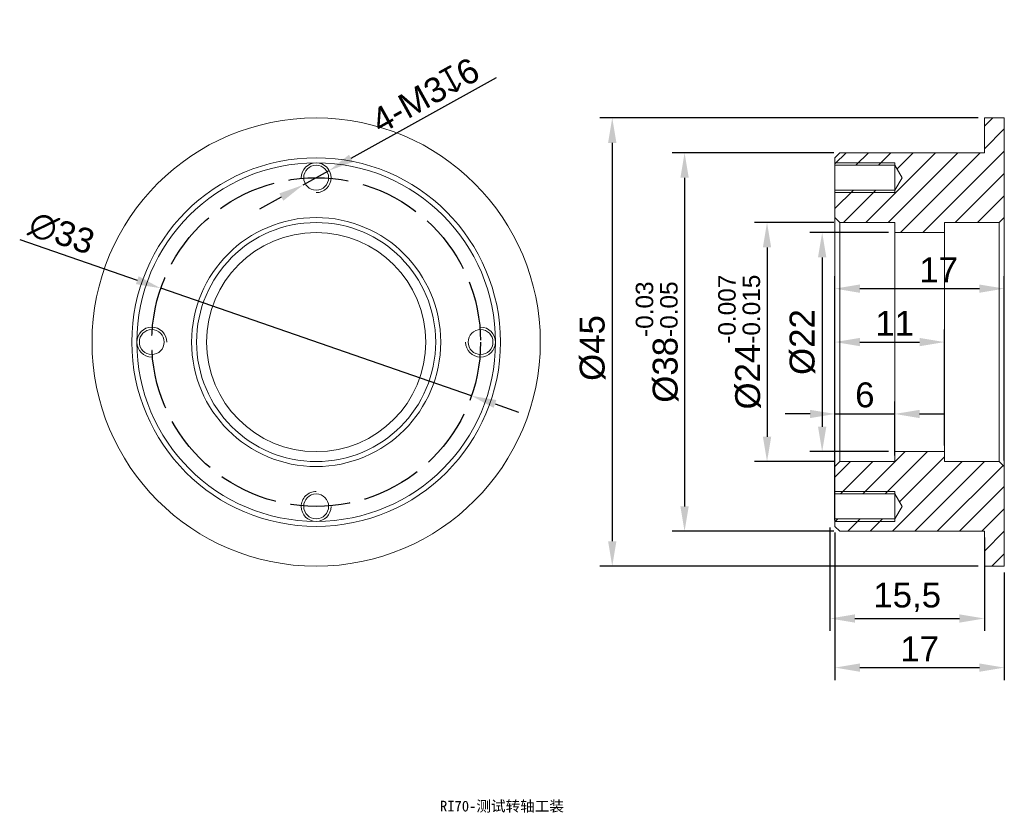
# Model space of a CAD drawing. Header units: millimetres. Extents: x 2765.3 to 2864.2, y 1277.1 to 1356.8.
import ezdxf

# ---------------------------------------------------------------- set-up
doc = ezdxf.new("R2010")
doc.units = ezdxf.units.MM
doc.linetypes.add('ACAD_ISO02W100', pattern=[15, 12, -3])
doc.layers.add('标注', color=4, linetype='Continuous', lineweight=13)
doc.styles.get("Standard").update_dxf_attribs({"font": 'arial.ttf'})
doc.styles.add('宋体', font='SimSun.ttf')
doc.dimstyles.new('ISO-25', dxfattribs={"dimtxt": 2.5, "dimasz": 2.5, "dimexe": 1.25, "dimexo": 0.625, "dimtad": 1, "dimtxsty": 'Standard', "dimcen": 2.5, "dimadec": 0, "dimazin": 0, "dimtfac": 1, "dimtmove": 0, "dimatfit": 3, "dimfxl": 1, "dimarcsym": 0})

# ---------------------------------------------------------------- blocks, each defined once
blk = doc.blocks.new('*D5')
at = {"color": 0, "lineweight": -2, "transparency": 16777216}
for p, q in [((2852.559, 1335.45), (2844.651, 1335.45)), ((2845.901, 1332.95), (2845.901, 1315.95)), ((2852.559, 1313.45), (2844.651, 1313.45))]:
    blk.add_line(p, q, dxfattribs=at)
at = {"color": 0, "transparency": 16777216}
for points in [[(2845.484, 1332.95), (2846.318, 1332.95), (2845.901, 1335.45)], [(2845.484, 1315.95), (2846.318, 1315.95), (2845.901, 1313.45)]]:
    blk.add_solid(points, dxfattribs=at)
at = {"layer": 'Defpoints', "color": 0, "transparency": 16777216}
for p in [(2853.184, 1335.45), (2845.901, 1313.45), (2853.184, 1313.45)]:
    blk.add_point(p, dxfattribs=at)
at = {"color": 0, "transparency": 16777216, "insert": (2843.93, 1324.45), "char_height": 2.5, "attachment_point": 5, "rotation": 90}
blk.add_mtext('%%C22', dxfattribs=at)
blk = doc.blocks.new('*D6')
at = {"color": 0, "lineweight": -2, "transparency": 16777216}
for p, q in [((2847.059, 1336.45), (2839.117, 1336.45)), ((2840.367, 1333.95), (2840.367, 1314.95)), ((2847.059, 1312.45), (2839.117, 1312.45))]:
    blk.add_line(p, q, dxfattribs=at)
at = {"color": 0, "transparency": 16777216}
for points in [[(2839.95, 1333.95), (2840.784, 1333.95), (2840.367, 1336.45)], [(2839.95, 1314.95), (2840.784, 1314.95), (2840.367, 1312.45)]]:
    blk.add_solid(points, dxfattribs=at)
at = {"layer": 'Defpoints', "color": 0, "transparency": 16777216}
for p in [(2847.684, 1336.45), (2840.367, 1312.45), (2847.684, 1312.45)]:
    blk.add_point(p, dxfattribs=at)
at = {"color": 0, "transparency": 16777216, "insert": (2837.613, 1324.45), "char_height": 2.5, "attachment_point": 5, "rotation": 90}
blk.add_mtext('%%C24{\\H0.7x;\\S-0.007^ -0.015;}', dxfattribs=at)
blk = doc.blocks.new('*D7')
at = {"color": 0, "lineweight": -2, "transparency": 16777216}
for p, q in [((2847.059, 1343.45), (2830.838, 1343.45)), ((2832.088, 1340.95), (2832.088, 1307.95)), ((2847.059, 1305.45), (2830.838, 1305.45))]:
    blk.add_line(p, q, dxfattribs=at)
at = {"color": 0, "transparency": 16777216}
for points in [[(2831.672, 1340.95), (2832.505, 1340.95), (2832.088, 1343.45)], [(2831.672, 1307.95), (2832.505, 1307.95), (2832.088, 1305.45)]]:
    blk.add_solid(points, dxfattribs=at)
at = {"layer": 'Defpoints', "color": 0, "transparency": 16777216}
for p in [(2847.684, 1343.45), (2832.088, 1305.45), (2847.684, 1305.45)]:
    blk.add_point(p, dxfattribs=at)
at = {"color": 0, "transparency": 16777216, "insert": (2829.334, 1324.45), "char_height": 2.5, "attachment_point": 5, "rotation": 90}
blk.add_mtext('%%C38{\\H0.7x;\\S-0.03^ -0.05;}', dxfattribs=at)
blk = doc.blocks.new('*D8')
at = {"color": 0, "lineweight": -2, "transparency": 16777216}
for p, q in [((2861.559, 1346.95), (2823.579, 1346.95)), ((2824.829, 1344.45), (2824.829, 1304.45)), ((2861.559, 1301.95), (2823.579, 1301.95))]:
    blk.add_line(p, q, dxfattribs=at)
at = {"color": 0, "transparency": 16777216}
for points in [[(2824.413, 1344.45), (2825.246, 1344.45), (2824.829, 1346.95)], [(2824.413, 1304.45), (2825.246, 1304.45), (2824.829, 1301.95)]]:
    blk.add_solid(points, dxfattribs=at)
at = {"layer": 'Defpoints', "color": 0, "transparency": 16777216}
for p in [(2862.184, 1346.95), (2824.829, 1301.95), (2862.184, 1301.95)]:
    blk.add_point(p, dxfattribs=at)
at = {"color": 0, "transparency": 16777216, "insert": (2822.858, 1323.855), "char_height": 2.5, "attachment_point": 5, "rotation": 90}
blk.add_mtext('%%C45', dxfattribs=at)
blk = doc.blocks.new('*D9')
at = {"color": 0, "lineweight": -2, "transparency": 16777216}
for p, q in [((2847.184, 1306.575), (2847.184, 1318.483)), ((2853.184, 1313.075), (2853.184, 1318.483)), ((2844.684, 1317.233), (2842.184, 1317.233)), ((2847.184, 1317.233), (2853.184, 1317.233)), ((2855.684, 1317.233), (2858.184, 1317.233))]:
    blk.add_line(p, q, dxfattribs=at)
at = {"color": 0, "transparency": 16777216}
for points in [[(2844.684, 1317.649), (2844.684, 1316.816), (2847.184, 1317.233)], [(2855.684, 1317.649), (2855.684, 1316.816), (2853.184, 1317.233)]]:
    blk.add_solid(points, dxfattribs=at)
at = {"layer": 'Defpoints', "color": 0, "transparency": 16777216}
for p in [(2853.184, 1317.233), (2853.184, 1312.45), (2847.184, 1305.95)]:
    blk.add_point(p, dxfattribs=at)
at = {"color": 0, "transparency": 16777216, "insert": (2850.184, 1319.134), "char_height": 2.5, "attachment_point": 5}
blk.add_mtext('6', dxfattribs=at)
blk = doc.blocks.new('*D10')
at = {"color": 0, "lineweight": -2, "transparency": 16777216}
for p, q in [((2847.184, 1312.575), (2847.184, 1325.7)), ((2858.184, 1314.075), (2858.184, 1325.7)), ((2849.684, 1324.45), (2855.684, 1324.45))]:
    blk.add_line(p, q, dxfattribs=at)
at = {"color": 0, "transparency": 16777216}
for points in [[(2849.684, 1324.866), (2849.684, 1324.033), (2847.184, 1324.45)], [(2855.684, 1324.866), (2855.684, 1324.033), (2858.184, 1324.45)]]:
    blk.add_solid(points, dxfattribs=at)
at = {"layer": 'Defpoints', "color": 0, "transparency": 16777216}
for p in [(2858.184, 1324.45), (2858.184, 1313.45), (2847.184, 1311.95)]:
    blk.add_point(p, dxfattribs=at)
at = {"color": 0, "transparency": 16777216, "insert": (2853.184, 1326.33), "char_height": 2.5, "attachment_point": 5}
blk.add_mtext('11', dxfattribs=at)
blk = doc.blocks.new('*D11')
at = {"color": 0, "lineweight": -2, "transparency": 16777216}
for p, q in [((2847.184, 1312.575), (2847.184, 1331.065)), ((2864.184, 1312.575), (2864.184, 1331.065)), ((2849.684, 1329.815), (2861.684, 1329.815))]:
    blk.add_line(p, q, dxfattribs=at)
at = {"color": 0, "transparency": 16777216}
for points in [[(2849.684, 1330.231), (2849.684, 1329.398), (2847.184, 1329.815)], [(2861.684, 1330.231), (2861.684, 1329.398), (2864.184, 1329.815)]]:
    blk.add_solid(points, dxfattribs=at)
at = {"layer": 'Defpoints', "color": 0, "transparency": 16777216}
for p in [(2864.184, 1329.815), (2847.184, 1311.95), (2864.184, 1311.95)]:
    blk.add_point(p, dxfattribs=at)
at = {"color": 0, "transparency": 16777216, "insert": (2857.588, 1331.695), "char_height": 2.5, "attachment_point": 5}
blk.add_mtext('17', dxfattribs=at)
blk = doc.blocks.new('*D12')
at = {"color": 0, "lineweight": -2, "transparency": 16777216}
for p, q in [((2846.684, 1305.825), (2846.684, 1295.448)), ((2862.184, 1304.825), (2862.184, 1295.448)), ((2849.184, 1296.698), (2859.684, 1296.698))]:
    blk.add_line(p, q, dxfattribs=at)
at = {"color": 0, "transparency": 16777216}
for points in [[(2849.184, 1297.114), (2849.184, 1296.281), (2846.684, 1296.698)], [(2859.684, 1297.114), (2859.684, 1296.281), (2862.184, 1296.698)]]:
    blk.add_solid(points, dxfattribs=at)
at = {"layer": 'Defpoints', "color": 0, "transparency": 16777216}
for p in [(2846.684, 1306.45), (2862.184, 1305.45), (2862.184, 1296.698)]:
    blk.add_point(p, dxfattribs=at)
at = {"color": 0, "transparency": 16777216, "insert": (2854.434, 1298.825), "char_height": 2.5, "attachment_point": 5}
blk.add_mtext('15,5', dxfattribs=at)
blk = doc.blocks.new('*D13')
at = {"color": 0, "lineweight": -2, "transparency": 16777216}
for p, q in [((2847.184, 1305.325), (2847.184, 1290.517)), ((2864.184, 1301.325), (2864.184, 1290.517)), ((2849.684, 1291.767), (2861.684, 1291.767))]:
    blk.add_line(p, q, dxfattribs=at)
at = {"color": 0, "transparency": 16777216}
for points in [[(2849.684, 1292.184), (2849.684, 1291.351), (2847.184, 1291.767)], [(2861.684, 1292.184), (2861.684, 1291.351), (2864.184, 1291.767)]]:
    blk.add_solid(points, dxfattribs=at)
at = {"layer": 'Defpoints', "color": 0, "transparency": 16777216}
for p in [(2847.184, 1305.95), (2864.184, 1301.95), (2864.184, 1291.767)]:
    blk.add_point(p, dxfattribs=at)
at = {"color": 0, "transparency": 16777216, "insert": (2855.684, 1293.648), "char_height": 2.5, "attachment_point": 5}
blk.add_mtext('17', dxfattribs=at)
blk = doc.blocks.new('*D4')
at = {"color": 0, "lineweight": -2, "transparency": 16777216}
for p, q in [((2813.174, 1350.989), (2798.604, 1342.892)), ((2793.796, 1340.221), (2796.419, 1341.678)), ((2791.611, 1339.007), (2789.426, 1337.792))]:
    blk.add_line(p, q, dxfattribs=at)
at = {"color": 0, "transparency": 16777216}
for points in [[(2798.402, 1343.257), (2798.806, 1342.528), (2796.419, 1341.678)], [(2791.409, 1339.371), (2791.813, 1338.642), (2793.796, 1340.221)]]:
    blk.add_solid(points, dxfattribs=at)
at = {"layer": 'Defpoints', "color": 0, "transparency": 16777216}
for p in [(2796.419, 1341.678), (2793.796, 1340.221)]:
    blk.add_point(p, dxfattribs=at)
at = {"color": 0, "transparency": 16777216, "insert": (2806.01, 1349.297), "char_height": 2.5, "width": 25.04669, "attachment_point": 5, "rotation": 29.06038}
blk.add_mtext('4-M3{\\Fgdt|c0;\\H1.08333x;x}6', dxfattribs=at)
blk = doc.blocks.new('*D14')
at = {"color": 0, "lineweight": -2, "transparency": 16777216}
for p, q in [((2765.348, 1334.746), (2777.152, 1330.662)), ((2810.701, 1319.054), (2779.515, 1329.845)), ((2813.063, 1318.237), (2815.426, 1317.419))]:
    blk.add_line(p, q, dxfattribs=at)
at = {"color": 0, "transparency": 16777216}
for points in [[(2777.288, 1331.056), (2777.016, 1330.268), (2779.515, 1329.845)], [(2813.199, 1318.631), (2812.927, 1317.843), (2810.701, 1319.054)]]:
    blk.add_solid(points, dxfattribs=at)
at = {"layer": 'Defpoints', "color": 0, "transparency": 16777216}
for p in [(2779.515, 1329.845), (2810.701, 1319.054)]:
    blk.add_point(p, dxfattribs=at)
at = {"color": 0, "transparency": 16777216, "insert": (2769.561, 1335.375), "char_height": 2.5, "attachment_point": 5, "rotation": 340.9142}
blk.add_mtext('∅33', dxfattribs=at)
blk = doc.blocks.new('*U2')
at = {"lineweight": 18}
for start, end in [(0, 180), (270, 0)]:
    blk.add_arc((0, 0), 1.5, start, end, dxfattribs=at)
blk = doc.blocks.new('*U3')
at = {"color": 0, "linetype": 'ByBlock', "lineweight": -2, "transparency": 16777216}
blk.add_blockref('*U2', (2453.412, 1338.915), dxfattribs=at)
for p, rotation in [((2436.912, 1322.415), 90), ((2469.912, 1322.415), 270), ((2453.412, 1305.915), 180)]:
    blk.add_blockref('*U2', p, dxfattribs=dict(at, rotation=rotation))

msp = doc.modelspace()

# ---------------------------------------------------------------- hatches: boundary and pattern name
at = {"lineweight": 18}
h = msp.add_hatch(dxfattribs=at)
h.set_pattern_fill('ANSI31', color=256, scale=0.5, style=0)
h.set_pattern_definition([(45, (341.6957, 2.0341), (-1.122532, 1.122532), [])])
h.paths.add_polyline_path([(2853.184, 1342.2), (2847.184, 1342.2), (2847.184, 1342.95), (2847.684, 1343.45), (2862.184, 1343.45), (2862.184, 1346.95), (2864.184, 1346.95), (2864.184, 1336.95), (2863.684, 1336.45), (2858.184, 1336.45), (2858.184, 1335.45), (2853.184, 1335.45), (2853.184, 1336.45), (2847.684, 1336.45), (2847.184, 1336.95), (2847.184, 1339.7), (2853.184, 1339.7), (2853.935, 1340.95)])
h.paths.add_polyline_path([(2847.184, 1309.2), (2847.184, 1311.95), (2847.684, 1312.45), (2853.184, 1312.45), (2853.184, 1313.45), (2858.184, 1313.45), (2858.184, 1312.45), (2863.684, 1312.45), (2864.184, 1311.95), (2864.184, 1301.95), (2862.184, 1301.95), (2862.184, 1305.45), (2847.684, 1305.45), (2847.184, 1305.95), (2847.184, 1306.7), (2853.184, 1306.7), (2853.935, 1307.95), (2853.184, 1309.2)])

# ---------------------------------------------------------------- linework, layer by layer
for p, q in [((2862.184, 1343.45), (2862.184, 1346.95)), ((2862.184, 1346.95), (2864.184, 1346.95)), ((2864.184, 1346.95), (2864.184, 1336.95)), ((2847.184, 1342.95), (2847.684, 1343.45)), ((2847.684, 1343.45), (2862.184, 1343.45)), ((2847.184, 1342.2), (2847.184, 1342.95)), ((2853.184, 1342.45), (2847.184, 1342.45)), ((2847.184, 1340.95), (2847.184, 1342.2)), ((2853.184, 1342.2), (2847.184, 1342.2)), ((2853.184, 1342.2), (2853.184, 1342.45)), ((2853.184, 1340.95), (2853.184, 1342.2)), ((2853.184, 1340.95), (2853.184, 1342.2)), ((2853.935, 1340.95), (2853.184, 1342.2)), ((2847.184, 1340.95), (2847.184, 1339.7)), ((2853.184, 1340.95), (2853.184, 1339.7)), ((2853.184, 1340.95), (2853.184, 1339.7)), ((2853.184, 1339.7), (2853.935, 1340.95)), ((2847.184, 1336.95), (2847.184, 1339.7)), ((2847.184, 1339.7), (2853.184, 1339.7)), ((2847.184, 1339.45), (2853.184, 1339.45)), ((2853.184, 1339.45), (2853.184, 1339.7)), ((2847.184, 1324.45), (2847.184, 1336.95)), ((2847.684, 1336.45), (2847.184, 1336.95)), ((2847.684, 1324.45), (2847.684, 1336.45)), ((2853.184, 1336.45), (2847.684, 1336.45)), ((2853.184, 1335.45), (2853.184, 1336.45)), ((2863.684, 1336.45), (2858.184, 1336.45)), ((2858.184, 1336.45), (2858.184, 1335.45)), ((2864.184, 1336.95), (2863.684, 1336.45)), ((2863.684, 1324.45), (2863.684, 1336.45)), ((2864.184, 1324.45), (2864.184, 1336.95)), ((2853.184, 1324.45), (2853.184, 1335.45)), ((2858.184, 1335.45), (2853.184, 1335.45)), ((2858.184, 1324.45), (2858.184, 1335.45)), ((2847.184, 1324.45), (2847.184, 1311.95)), ((2847.684, 1324.45), (2847.684, 1312.45)), ((2853.184, 1324.45), (2853.184, 1313.45)), ((2858.184, 1324.45), (2858.184, 1313.45)), ((2863.684, 1324.45), (2863.684, 1312.45)), ((2864.184, 1324.45), (2864.184, 1311.95)), ((2853.184, 1312.45), (2853.184, 1313.45)), ((2853.184, 1313.45), (2858.184, 1313.45)), ((2858.184, 1313.45), (2858.184, 1312.45)), ((2847.184, 1311.95), (2847.684, 1312.45)), ((2847.184, 1309.2), (2847.184, 1311.95)), ((2847.684, 1312.45), (2853.184, 1312.45)), ((2858.184, 1312.45), (2863.684, 1312.45)), ((2863.684, 1312.45), (2864.184, 1311.95)), ((2864.184, 1311.95), (2864.184, 1301.95)), ((2847.184, 1310.475), (2847.184, 1305.95)), ((2853.184, 1309.45), (2847.184, 1309.45)), ((2847.184, 1307.95), (2847.184, 1309.2)), ((2853.184, 1309.2), (2847.184, 1309.2)), ((2853.184, 1309.2), (2853.184, 1309.45)), ((2853.184, 1307.95), (2853.184, 1309.2)), ((2853.184, 1307.95), (2853.184, 1309.2)), ((2853.935, 1307.95), (2853.184, 1309.2)), ((2853.184, 1307.95), (2853.184, 1306.7)), ((2853.184, 1307.95), (2853.184, 1306.7)), ((2853.184, 1306.7), (2853.935, 1307.95)), ((2847.184, 1305.95), (2847.184, 1306.7)), ((2847.184, 1306.7), (2853.184, 1306.7)), ((2853.184, 1306.45), (2853.184, 1306.7)), ((2847.184, 1306.45), (2853.184, 1306.45)), ((2847.684, 1305.45), (2847.184, 1305.95)), ((2862.184, 1305.45), (2847.684, 1305.45)), ((2862.184, 1301.95), (2862.184, 1305.45)), ((2864.184, 1301.95), (2862.184, 1301.95))]:
    msp.add_line(p, q, dxfattribs=at)
at = {"linetype": 'ACAD_ISO02W100', "ltscale": 0.5}
msp.add_circle((2795.108, 1324.45), 16.5, dxfattribs=at)
at = {"lineweight": 18}
for centre, radius, start, end in [((2795.108, 1324.45), 22.5, 0, 180), ((2795.108, 1324.45), 18.5, 0, 180), ((2795.108, 1324.45), 18, 0, 180), ((2795.108, 1340.95), 1.25, 0, 180), ((2795.108, 1340.95), 1.25, 180, 0), ((2795.108, 1324.45), 12.5, 0, 180), ((2795.108, 1324.45), 12, 0, 180), ((2795.108, 1324.45), 11, 0, 180), ((2778.608, 1324.45), 1.25, 90, 270), ((2778.608, 1324.45), 1.25, 270, 90), ((2811.608, 1324.45), 1.25, 90, 270), ((2811.608, 1324.45), 1.25, 270, 90), ((2795.108, 1324.45), 22.5, 180, 0), ((2795.108, 1324.45), 18.5, 180, 0), ((2795.108, 1324.45), 18, 180, 0), ((2795.108, 1324.45), 12.5, 180, 0), ((2795.108, 1324.45), 12, 180, 0), ((2795.108, 1324.45), 11, 180, 0), ((2795.108, 1307.95), 1.25, 0, 180), ((2795.108, 1307.95), 1.25, 180, 0)]:
    msp.add_arc(centre, radius, start, end, dxfattribs=at)

# ---------------------------------------------------------------- block references
msp.add_blockref('*U3', (341.696, 2.034))

# ---------------------------------------------------------------- texts
at = {"layer": '标注', "linetype": 'Continuous', "lineweight": 25, "insert": (2813.759, 1277.802), "char_height": 1.07435, "width": 31.81179, "attachment_point": 5, "style": '宋体'}
msp.add_mtext('{\\C0;RI70-测试转轴工装}', dxfattribs=at)

# ---------------------------------------------------------------- dimensions: what is measured, and where the dimension line sits
dim = msp.add_diameter_dim_2p(p1=(2793.796, 1340.221), p2=(2796.419, 1341.678), text='4-M3{\\Fgdt|c0;\\H1.08333x;x}6', dimstyle='ISO-25')
dim.commit()
dim.dimension.update_dxf_attribs({"geometry": '*D4', "text_midpoint": (2806.01, 1349.297)})
for base, p1, p2, text, picture, middle in [((2824.829, 1301.95), (2862.184, 1346.95), (2862.184, 1301.95), '%%C<>', '*D8', (2824.829, 1323.855)), ((2832.088, 1305.45), (2847.684, 1343.45), (2847.684, 1305.45), '%%C<>{\\H0.7x;\\S-0.03^ -0.05;}', '*D7', (2832.088, 1324.45)), ((2840.367, 1312.45), (2847.684, 1336.45), (2847.684, 1312.45), '%%C<>{\\H0.7x;\\S-0.007^ -0.015;}', '*D6', (2840.367, 1324.45)), ((2845.901, 1313.45), (2853.184, 1335.45), (2853.184, 1313.45), '%%C<>', '*D5', (2845.901, 1324.45))]:
    dim = msp.add_linear_dim(base=base, p1=p1, p2=p2, angle=90, text=text, dimstyle='ISO-25')
    dim.commit()
    dim.dimension.update_dxf_attribs({"geometry": picture, "text_midpoint": middle, "dimtype": 160})
dim = msp.add_diameter_dim_2p(p1=(2810.701, 1319.054), p2=(2779.515, 1329.845), dimstyle='ISO-25')
dim.commit()
dim.dimension.update_dxf_attribs({"geometry": '*D14', "text_midpoint": (2768.916, 1333.512), "dimtype": 163})
for base, p1, p2, picture, middle in [((2864.184, 1329.815), (2847.184, 1311.95), (2864.184, 1311.95), '*D11', (2857.588, 1329.815)), ((2858.184, 1324.45), (2847.184, 1311.95), (2858.184, 1313.45), '*D10', (2853.184, 1324.45)), ((2853.184, 1317.233), (2847.184, 1305.95), (2853.184, 1312.45), '*D9', (2850.184, 1317.233))]:
    dim = msp.add_linear_dim(base=base, p1=p1, p2=p2, dimstyle='ISO-25')
    dim.commit()
    dim.dimension.update_dxf_attribs({"geometry": picture, "text_midpoint": middle, "dimtype": 160})
for base, p1, p2, picture, middle in [((2862.184, 1296.698), (2846.684, 1306.45), (2862.184, 1305.45), '*D12', (2854.434, 1298.825)), ((2864.184, 1291.767), (2847.184, 1305.95), (2864.184, 1301.95), '*D13', (2855.684, 1293.648))]:
    dim = msp.add_linear_dim(base=base, p1=p1, p2=p2, dimstyle='ISO-25')
    dim.commit()
    dim.dimension.update_dxf_attribs({"geometry": picture, "text_midpoint": middle})

doc.saveas('drawing.dxf')
